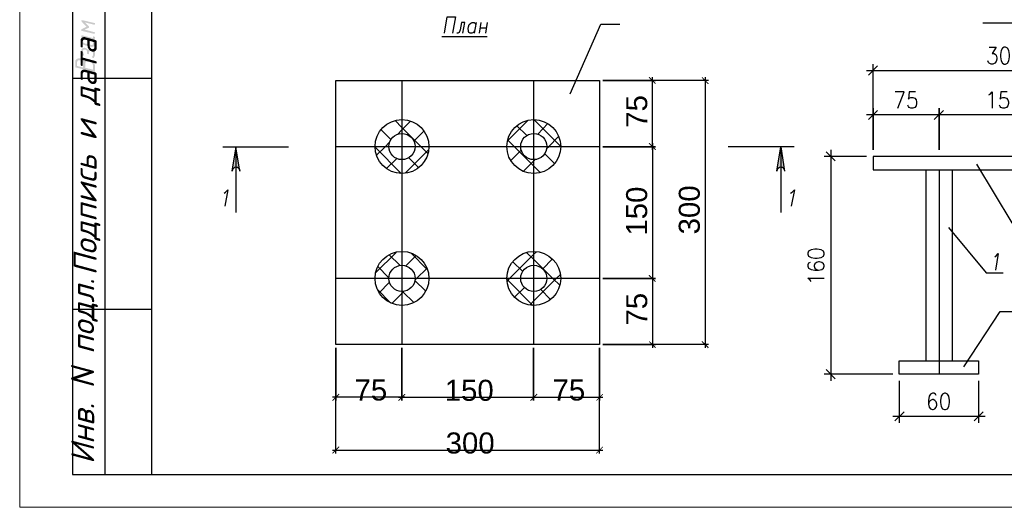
# Model space of a CAD drawing. Header units: millimetres. Extents: x -2765404 to 11272, y -239948 to 1313256.
# Tile 1 of 85: x -121539 to -106608, y -239948 to -232559. Entities that reach past the tile are written whole.
import ezdxf

# ---------------------------------------------------------------- set-up
doc = ezdxf.new("R2010")
doc.units = ezdxf.units.MM
for name, color, linetype in [('PDF _0', 7, 'Continuous'), ('PDF _00', 7, 'Continuous'), ('PDF _2', 7, 'Continuous'), ('PDF _Текст', 7, 'Continuous'), ('PDF _ЭМ', 7, 'Continuous')]:
    doc.layers.add(name, color=color, linetype=linetype)
doc.styles.add('PDF Arial', font='arial.ttf')
doc.styles.add('PDF ISOCPEUR Italic', font='isocpeui.ttf')

msp = doc.modelspace()

# ---------------------------------------------------------------- hatches: boundary and pattern name
at = {"layer": 'PDF _ЭМ', "transparency": 33554559}
for points in [[(-120549, -232600), (-120491.6, -232657.4), (-120486.8, -232662.1), (-120486.8, -232666.9), (-120486.8, -232666.9), (-120486.8, -232671.7), (-120486.8, -232676.5), (-120491.6, -232681.3), (-120491.6, -232681.3), (-120553.8, -232709.9), (-120405.6, -232748.2), (-120405.6, -232748.2), (-120400.8, -232753), (-120396, -232753), (-120396, -232757.8), (-120396, -232762.5), (-120396, -232762.5), (-120400.8, -232767.3), (-120400.8, -232772.1), (-120405.6, -232772.1), (-120410.3, -232772.1), (-120410.3, -232772.1), (-120415.1, -232772.1), (-120415.1, -232772.1), (-120596.8, -232729.1), (-120601.6, -232729.1), (-120601.6, -232724.3), (-120606.4, -232724.3), (-120606.4, -232719.5), (-120606.4, -232719.5), (-120606.4, -232714.7), (-120606.4, -232709.9), (-120601.6, -232705.2), (-120601.6, -232705.2), (-120525.1, -232666.9), (-120601.6, -232585.6), (-120606.4, -232585.6), (-120606.4, -232580.9), (-120606.4, -232576.1), (-120606.4, -232571.3), (-120606.4, -232571.3), (-120601.6, -232566.5), (-120601.6, -232566.5), (-120596.8, -232566.5), (-120592, -232566.5), (-120587.2, -232566.5), (-120587.2, -232566.5), (-120405.6, -232609.5), (-120405.6, -232609.5), (-120400.8, -232609.5), (-120396, -232614.3), (-120396, -232619.1), (-120396, -232619.1), (-120396, -232623.9), (-120400.8, -232628.7), (-120400.8, -232628.7), (-120405.6, -232633.5), (-120410.3, -232633.5), (-120410.3, -232633.5), (-120415.1, -232633.5), (-120415.1, -232633.5)], [(-120415.1, -233135.4), (-120415.1, -233135.4), (-120419.9, -233140.2), (-120424.7, -233140.2), (-120424.7, -233140.2), (-120429.5, -233140.2), (-120434.3, -233135.4), (-120439, -233135.4), (-120439, -233130.7), (-120439, -233130.7), (-120439, -233125.9), (-120439, -233121.1), (-120439, -233121.1), (-120439, -233116.3), (-120434.3, -233111.5), (-120434.3, -233106.8), (-120429.5, -233102), (-120429.5, -233097.2), (-120429.5, -233097.2), (-120424.7, -233092.4), (-120424.7, -233087.6), (-120424.7, -233082.9), (-120424.7, -233082.9), (-120424.7, -233068.5), (-120424.7, -233068.5), (-120429.5, -233063.7), (-120429.5, -233059), (-120429.5, -233054.2), (-120429.5, -233054.2), (-120434.3, -233049.4), (-120434.3, -233044.6), (-120439, -233044.6), (-120443.8, -233039.8), (-120443.8, -233039.8), (-120448.6, -233039.8), (-120453.4, -233035), (-120458.2, -233035), (-120462.9, -233035), (-120467.7, -233035), (-120467.7, -233035), (-120472.5, -233035), (-120477.3, -233035), (-120477.3, -233035), (-120482.1, -233039.8), (-120482.1, -233039.8), (-120486.8, -233044.6), (-120486.8, -233049.4), (-120486.8, -233054.2), (-120486.8, -233054.2), (-120486.8, -233068.5), (-120486.8, -233073.3), (-120486.8, -233073.3), (-120491.6, -233078.1), (-120496.4, -233078.1), (-120496.4, -233078.1), (-120501.2, -233082.9), (-120506, -233078.1), (-120510.7, -233078.1), (-120510.7, -233078.1), (-120515.5, -233073.3), (-120515.5, -233068.5), (-120515.5, -233068.5), (-120515.5, -233049.4), (-120515.5, -233044.6), (-120515.5, -233039.8), (-120520.3, -233035), (-120520.3, -233035), (-120520.3, -233030.3), (-120525.1, -233025.5), (-120525.1, -233025.5), (-120529.9, -233020.7), (-120534.7, -233020.7), (-120534.7, -233015.9), (-120539.4, -233015.9), (-120544.2, -233015.9), (-120544.2, -233015.9), (-120549, -233011.1), (-120553.8, -233011.1), (-120558.6, -233011.1), (-120563.3, -233011.1), (-120563.3, -233015.9), (-120568.1, -233015.9), (-120572.9, -233015.9), (-120572.9, -233020.7), (-120572.9, -233025.5), (-120577.7, -233025.5), (-120577.7, -233030.3), (-120577.7, -233035), (-120577.7, -233049.4), (-120577.7, -233049.4), (-120577.7, -233054.2), (-120572.9, -233059), (-120572.9, -233063.7), (-120572.9, -233068.5), (-120568.1, -233073.3), (-120568.1, -233073.3), (-120568.1, -233078.1), (-120563.3, -233082.9), (-120563.3, -233087.6), (-120563.3, -233087.6), (-120563.3, -233092.4), (-120563.3, -233092.4), (-120563.3, -233097.2), (-120568.1, -233097.2), (-120568.1, -233102), (-120572.9, -233102), (-120577.7, -233102), (-120582.5, -233102), (-120587.2, -233102), (-120587.2, -233097.2), (-120592, -233097.2), (-120592, -233092.4), (-120596.8, -233087.6), (-120596.8, -233082.9), (-120596.8, -233082.9), (-120601.6, -233078.1), (-120601.6, -233073.3), (-120601.6, -233068.5), (-120601.6, -233063.7), (-120606.4, -233063.7), (-120606.4, -233059), (-120606.4, -233054.2), (-120606.4, -233049.4), (-120606.4, -233044.6), (-120606.4, -233039.8), (-120606.4, -233025.5), (-120606.4, -233020.7), (-120606.4, -233020.7), (-120606.4, -233015.9), (-120601.6, -233011.1), (-120601.6, -233006.4), (-120596.8, -233006.4), (-120596.8, -233001.6), (-120592, -232996.8), (-120592, -232996.8), (-120587.2, -232992), (-120587.2, -232992), (-120582.5, -232987.2), (-120577.7, -232987.2), (-120572.9, -232987.2), (-120568.1, -232987.2), (-120563.3, -232987.2), (-120558.6, -232982.5), (-120558.6, -232982.5), (-120553.8, -232982.5), (-120549, -232987.2), (-120544.2, -232987.2), (-120539.4, -232987.2), (-120534.7, -232987.2), (-120529.9, -232992), (-120525.1, -232992), (-120525.1, -232996.8), (-120520.3, -232996.8), (-120515.5, -233001.6), (-120510.7, -233001.6), (-120510.7, -233006.4), (-120506, -233006.4), (-120506, -233011.1), (-120501.2, -233011.1), (-120501.2, -233015.9), (-120501.2, -233020.7), (-120496.4, -233015.9), (-120491.6, -233011.1), (-120491.6, -233011.1), (-120486.8, -233011.1), (-120482.1, -233006.4), (-120477.3, -233006.4), (-120472.5, -233006.4), (-120467.7, -233006.4), (-120462.9, -233006.4), (-120458.2, -233006.4), (-120458.2, -233006.4), (-120453.4, -233011.1), (-120443.8, -233011.1), (-120443.8, -233011.1), (-120439, -233011.1), (-120434.3, -233015.9), (-120429.5, -233015.9), (-120424.7, -233020.7), (-120419.9, -233020.7), (-120419.9, -233025.5), (-120415.1, -233025.5), (-120410.3, -233030.3), (-120410.3, -233030.3), (-120410.3, -233035), (-120405.6, -233039.8), (-120405.6, -233039.8), (-120400.8, -233044.6), (-120400.8, -233049.4), (-120400.8, -233049.4), (-120400.8, -233054.2), (-120396, -233059), (-120396, -233063.7), (-120396, -233068.5), (-120396, -233073.3), (-120396, -233078.1), (-120396, -233092.4), (-120396, -233097.2), (-120396, -233097.2), (-120396, -233102), (-120400.8, -233106.8), (-120400.8, -233111.5), (-120400.8, -233111.5), (-120405.6, -233116.3), (-120405.6, -233121.1), (-120410.3, -233125.9), (-120410.3, -233130.7), (-120415.1, -233135.4), (-120415.1, -233135.4)]]:
    msp.add_hatch(color=256, dxfattribs=at).paths.add_polyline_path(points)
h = msp.add_hatch(color=256, dxfattribs=at)
h.paths.add_polyline_path([(-120424.7, -232920.3), (-120424.7, -232891.6), (-120424.7, -232891.6), (-120429.5, -232886.8), (-120429.5, -232882.1), (-120429.5, -232877.3), (-120434.3, -232872.5), (-120434.3, -232872.5), (-120439, -232867.7), (-120443.8, -232862.9), (-120443.8, -232862.9), (-120448.6, -232858.2), (-120453.4, -232858.2), (-120458.2, -232858.2), (-120577.7, -232829.5), (-120577.7, -232886.8), (-120577.7, -232886.8), (-120577.7, -232891.6), (-120572.9, -232896.4), (-120572.9, -232901.2), (-120572.9, -232906), (-120568.1, -232906), (-120568.1, -232910.7), (-120563.3, -232910.7), (-120558.6, -232915.5), (-120558.6, -232915.5), (-120553.8, -232915.5), (-120549, -232920.3), (-120544.2, -232920.3), (-120458.2, -232939.4), (-120453.4, -232944.2), (-120448.6, -232944.2), (-120443.8, -232944.2), (-120443.8, -232944.2), (-120439, -232939.4), (-120434.3, -232939.4), (-120429.5, -232939.4), (-120429.5, -232934.6), (-120429.5, -232929.9), (-120424.7, -232929.9), (-120424.7, -232925.1), (-120424.7, -232920.3)], flags=0)
h.paths.add_polyline_path([(-120396, -232929.9), (-120396, -232934.6), (-120396, -232934.6), (-120396, -232939.4), (-120400.8, -232944.2), (-120400.8, -232949), (-120405.6, -232949), (-120405.6, -232953.8), (-120410.3, -232958.6), (-120410.3, -232958.6), (-120415.1, -232963.3), (-120415.1, -232963.3), (-120419.9, -232968.1), (-120424.7, -232968.1), (-120429.5, -232968.1), (-120434.3, -232968.1), (-120439, -232972.9), (-120443.8, -232972.9), (-120443.8, -232972.9), (-120448.6, -232972.9), (-120453.4, -232968.1), (-120458.2, -232968.1), (-120544.2, -232949), (-120553.8, -232944.2), (-120558.6, -232944.2), (-120563.3, -232944.2), (-120568.1, -232939.4), (-120568.1, -232939.4), (-120572.9, -232939.4), (-120577.7, -232934.6), (-120582.5, -232934.6), (-120582.5, -232929.9), (-120587.2, -232929.9), (-120592, -232925.1), (-120592, -232925.1), (-120592, -232925.1), (-120596.8, -232920.3), (-120596.8, -232915.5), (-120596.8, -232915.5), (-120601.6, -232910.7), (-120601.6, -232906), (-120601.6, -232901.2), (-120606.4, -232901.2), (-120606.4, -232896.4), (-120606.4, -232891.6), (-120606.4, -232886.8), (-120606.4, -232882.1), (-120606.4, -232877.3), (-120606.4, -232805.6), (-120606.4, -232805.6), (-120601.6, -232800.8), (-120601.6, -232800.8), (-120596.8, -232796), (-120592, -232796), (-120592, -232796), (-120439, -232834.3), (-120439, -232834.3), (-120439, -232834.3), (-120434.3, -232834.3), (-120429.5, -232829.5), (-120429.5, -232829.5), (-120424.7, -232824.7), (-120424.7, -232824.7), (-120424.7, -232819.9), (-120424.7, -232815.1), (-120419.9, -232815.1), (-120419.9, -232810.3), (-120415.1, -232810.3), (-120410.3, -232815.1), (-120405.6, -232815.1), (-120405.6, -232815.1), (-120400.8, -232819.9), (-120396, -232819.9), (-120396, -232824.7), (-120396, -232829.5), (-120396, -232829.5), (-120396, -232834.3), (-120396, -232839), (-120400.8, -232843.8), (-120400.8, -232848.6), (-120400.8, -232848.6), (-120405.6, -232853.4), (-120405.6, -232853.4), (-120410.3, -232858.2), (-120415.1, -232858.2), (-120410.3, -232858.2), (-120410.3, -232862.9), (-120405.6, -232867.7), (-120405.6, -232867.7), (-120400.8, -232872.5), (-120400.8, -232877.3), (-120400.8, -232877.3), (-120396, -232882.1), (-120396, -232886.8), (-120396, -232891.6), (-120396, -232896.4), (-120396, -232901.2)], flags=0)
h = msp.add_hatch(color=256, dxfattribs=at)
h.paths.add_polyline_path([(-120563.3, -233188), (-120558.6, -233183.3), (-120553.8, -233183.3), (-120553.8, -233178.5), (-120549, -233178.5), (-120544.2, -233173.7), (-120544.2, -233173.7), (-120539.4, -233168.9), (-120534.7, -233168.9), (-120529.9, -233164.1), (-120525.1, -233164.1), (-120525.1, -233164.1), (-120520.3, -233164.1), (-120515.5, -233164.1), (-120510.7, -233164.1), (-120506, -233159.4), (-120501.2, -233164.1), (-120496.4, -233164.1), (-120491.6, -233164.1), (-120486.8, -233164.1), (-120486.8, -233164.1), (-120482.1, -233164.1), (-120477.3, -233168.9), (-120472.5, -233168.9), (-120467.7, -233168.9), (-120462.9, -233173.7), (-120458.2, -233173.7), (-120453.4, -233173.7), (-120448.6, -233178.5), (-120448.6, -233178.5), (-120443.8, -233183.3), (-120439, -233183.3), (-120434.3, -233188), (-120434.3, -233188), (-120429.5, -233192.8), (-120424.7, -233192.8), (-120424.7, -233197.6), (-120419.9, -233197.6), (-120419.9, -233202.4), (-120415.1, -233207.2), (-120415.1, -233207.2), (-120410.3, -233211.9), (-120410.3, -233216.7), (-120405.6, -233221.5), (-120405.6, -233221.5), (-120405.6, -233226.3), (-120405.6, -233226.3), (-120400.8, -233231.1), (-120400.8, -233235.8), (-120400.8, -233240.6), (-120400.8, -233245.4), (-120396, -233245.4), (-120396, -233250.2), (-120396, -233255), (-120396, -233259.7), (-120396, -233264.5), (-120396, -233269.3), (-120396, -233269.3), (-120396, -233341), (-120396, -233345.8), (-120400.8, -233345.8), (-120400.8, -233350.6), (-120405.6, -233350.6), (-120405.6, -233350.6), (-120410.3, -233350.6), (-120410.3, -233350.6), (-120682.9, -233283.7), (-120687.6, -233283.7), (-120687.6, -233283.7), (-120692.4, -233278.9), (-120692.4, -233274.1), (-120697.2, -233274.1), (-120697.2, -233269.3), (-120697.2, -233269.3), (-120697.2, -233197.6), (-120697.2, -233192.8), (-120697.2, -233188), (-120697.2, -233183.3), (-120692.4, -233178.5), (-120692.4, -233178.5), (-120692.4, -233173.7), (-120687.6, -233168.9), (-120687.6, -233168.9), (-120682.9, -233164.1), (-120682.9, -233159.4), (-120678.1, -233159.4), (-120673.3, -233154.6), (-120673.3, -233154.6), (-120668.5, -233149.8), (-120663.7, -233149.8), (-120659, -233149.8), (-120654.2, -233145), (-120654.2, -233145), (-120649.4, -233145), (-120644.6, -233145), (-120639.8, -233145), (-120635.1, -233145), (-120630.3, -233145), (-120625.5, -233145), (-120620.7, -233145), (-120620.7, -233145), (-120615.9, -233145), (-120611.1, -233149.8), (-120606.4, -233149.8), (-120601.6, -233149.8), (-120596.8, -233154.6), (-120592, -233154.6), (-120587.2, -233159.4), (-120587.2, -233159.4), (-120582.5, -233164.1), (-120577.7, -233164.1), (-120577.7, -233168.9), (-120572.9, -233168.9), (-120572.9, -233173.7), (-120568.1, -233173.7), (-120568.1, -233178.5), (-120563.3, -233183.3), (-120563.3, -233183.3), (-120563.3, -233188)], flags=0)
h.paths.add_polyline_path([(-120668.5, -233259.7), (-120577.7, -233283.7), (-120577.7, -233226.3), (-120577.7, -233221.5), (-120577.7, -233216.7), (-120577.7, -233216.7), (-120577.7, -233211.9), (-120582.5, -233207.2), (-120582.5, -233202.4), (-120582.5, -233197.6), (-120587.2, -233197.6), (-120587.2, -233192.8), (-120592, -233188), (-120596.8, -233188), (-120601.6, -233183.3), (-120601.6, -233183.3), (-120601.6, -233183.3), (-120606.4, -233178.5), (-120611.1, -233178.5), (-120615.9, -233173.7), (-120620.7, -233173.7), (-120625.5, -233173.7), (-120630.3, -233173.7), (-120635.1, -233173.7), (-120635.1, -233173.7), (-120639.8, -233173.7), (-120644.6, -233173.7), (-120649.4, -233173.7), (-120649.4, -233173.7), (-120654.2, -233178.5), (-120659, -233178.5), (-120659, -233183.3), (-120659, -233183.3), (-120663.7, -233188), (-120663.7, -233188), (-120663.7, -233192.8), (-120663.7, -233197.6), (-120668.5, -233202.4), (-120668.5, -233202.4)], flags=0)
h.paths.add_polyline_path([(-120544.2, -233288.4), (-120424.7, -233317.1), (-120424.7, -233264.5), (-120424.7, -233259.7), (-120424.7, -233255), (-120429.5, -233250.2), (-120429.5, -233245.4), (-120429.5, -233240.6), (-120429.5, -233240.6), (-120434.3, -233235.8), (-120434.3, -233231.1), (-120434.3, -233226.3), (-120439, -233226.3), (-120439, -233221.5), (-120443.8, -233216.7), (-120448.6, -233216.7), (-120448.6, -233211.9), (-120453.4, -233207.2), (-120453.4, -233207.2), (-120458.2, -233207.2), (-120462.9, -233202.4), (-120467.7, -233202.4), (-120467.7, -233197.6), (-120472.5, -233197.6), (-120477.3, -233192.8), (-120482.1, -233192.8), (-120486.8, -233192.8), (-120491.6, -233192.8), (-120496.4, -233192.8), (-120501.2, -233188), (-120501.2, -233188), (-120506, -233188), (-120510.7, -233188), (-120515.5, -233192.8), (-120515.5, -233192.8), (-120520.3, -233192.8), (-120525.1, -233192.8), (-120529.9, -233192.8), (-120529.9, -233197.6), (-120534.7, -233197.6), (-120534.7, -233202.4), (-120539.4, -233202.4), (-120539.4, -233207.2), (-120544.2, -233211.9), (-120544.2, -233211.9), (-120544.2, -233216.7), (-120544.2, -233221.5), (-120544.2, -233226.3), (-120544.2, -233231.1), (-120544.2, -233235.8)], flags=0)

# ---------------------------------------------------------------- linework, layer by layer
at = {"layer": 'PDF _0', "lineweight": 25}
for points in [[(-115098.8, -232762.5), (-115055.8, -232513.9), (-114931.5, -232513.9), (-114974.5, -232762.5)], [(-114816.7, -232762.5), (-114788, -232600), (-114840.6, -232600), (-114859.8, -232714.7), (-114874.1, -232753), (-114893.2, -232762.5), (-114912.3, -232762.5)], [(-114639.8, -232729.1), (-114659, -232753), (-114682.9, -232762.5), (-114706.8, -232762.5), (-114725.9, -232753), (-114730.7, -232738.6), (-114735.4, -232729.1), (-114740.2, -232690.8), (-114735.4, -232666.9), (-114721.1, -232633.5), (-114697.2, -232609.5), (-114678.1, -232600), (-114649.4, -232600), (-114635.1, -232609.5), (-114620.7, -232633.5)], [(-114615.9, -232600), (-114644.6, -232762.5)], [(-114544.2, -232600), (-114572.9, -232762.5)], [(-114448.6, -232600), (-114477.3, -232762.5)], [(-106933.1, -232604.8), (-106345, -232604.8)], [(-114558.6, -232681.3), (-114462.9, -232681.3)], [(-115137, -232815.1), (-114448.6, -232815.1)], [(-106837.4, -232977.7), (-106732.3, -232977.7), (-106789.6, -233073.3), (-106760.9, -233073.3), (-106741.8, -233087.6), (-106732.3, -233097.2), (-106722.7, -233135.4), (-106722.7, -233159.4), (-106732.3, -233192.8), (-106751.4, -233216.7), (-106780.1, -233231.1), (-106808.8, -233231.1), (-106837.4, -233216.7), (-106847, -233207.2), (-106856.6, -233183.3)], [(-108697.2, -233331.5), (-104499.6, -233331.5)], [(-108529.9, -233259.7), (-108668.5, -233398.4)], [(-108596.8, -233900.4), (-108596.8, -234531.5), (-108596.8, -233231.1)], [(-115744.2, -233479.7), (-115744.2, -237481.3)], [(-113745.8, -233479.7), (-113745.8, -237481.3)], [(-111092.4, -233479.7), (-112694, -233479.7), (-111895.6, -233479.7)], [(-111943.4, -234531.5), (-111943.4, -233431.9)], [(-111145, -233431.9), (-111145, -237533.9)], [(-108223.9, -233900.4), (-108128.3, -233651.8), (-108262.1, -233651.8)], [(-107956.2, -233651.8), (-108051.8, -233651.8), (-108061.3, -233761.7), (-108051.8, -233747.4), (-108023.1, -233737.8), (-107994.4, -233737.8), (-107965.7, -233747.4), (-107946.6, -233771.3), (-107937, -233804.8), (-107937, -233828.7), (-107946.6, -233866.9), (-107965.7, -233890.8), (-107994.4, -233900.4), (-108023.1, -233900.4), (-108051.8, -233890.8), (-108061.3, -233876.5), (-108070.9, -233852.6)], [(-106842.2, -233699.6), (-106823.1, -233690), (-106794.4, -233651.8), (-106794.4, -233900.4)], [(-106564.9, -233651.8), (-106660.5, -233651.8), (-106670.1, -233761.7), (-106660.5, -233747.4), (-106631.9, -233737.8), (-106603.2, -233737.8), (-106574.5, -233747.4), (-106555.4, -233771.3), (-106545.8, -233804.8), (-106545.8, -233828.7), (-106555.4, -233866.9), (-106574.5, -233890.8), (-106603.2, -233900.4), (-106631.9, -233900.4), (-106660.5, -233890.8), (-106670.1, -233876.5), (-106679.7, -233852.6)], [(-108529.9, -233933.9), (-108668.5, -234072.5)], [(-115352.2, -234584.1), (-115452.6, -234483.7), (-115744.2, -234192), (-115844.6, -234086.8)], [(-115806.4, -234292.4), (-115744.2, -234230.3), (-115610.3, -234096.4)], [(-114142.6, -234392.8), (-113831.9, -234086.8)], [(-113339.4, -234474.1), (-113736.2, -234077.3)], [(-107497.2, -234000.8), (-108697.2, -234000.8)], [(-105498.8, -234000.8), (-107698, -234000.8)], [(-115911.5, -234373.7), (-116059.8, -234225.5)], [(-115562.5, -234402.4), (-115409.6, -234249.4)], [(-113851, -234311.5), (-113999.2, -234168.1)], [(-113683.7, -234292.4), (-113530.7, -234134.6)], [(-113645.4, -234875.7), (-113745.8, -234775.3), (-114037.4, -234483.7), (-114137.8, -234383.3)], [(-113545, -234507.6), (-113521.1, -234483.7), (-113368.1, -234330.7)], [(-112746.6, -234483.7), (-116743.4, -234483.7)], [(-115753.8, -234890), (-116150.6, -234488.4)], [(-116126.7, -234612.7), (-115997.6, -234483.7), (-115935.4, -234421.5)], [(-115691.6, -234885.2), (-115342.6, -234536.2)], [(-114090, -234694), (-113937, -234541)], [(-111943.4, -234431.1), (-111943.4, -236529.9)], [(-109170.5, -234698.8), (-109309.2, -234560.1)], [(-109237.4, -234531.5), (-109237.4, -238031.1)], [(-115978.5, -234813.5), (-115825.5, -234665.3)], [(-115490.8, -234799.2), (-115639, -234651)], [(-113898.8, -234856.6), (-113745.8, -234703.6), (-113721.9, -234679.7)], [(-113430.3, -234737), (-113578.5, -234588.8)], [(-108697.2, -234631.9), (-109337.8, -234631.9)], [(-107798.4, -234832.7), (-107798.4, -237729.9)], [(-107597.6, -234832.7), (-107597.6, -237930.7)], [(-107396.8, -234832.7), (-107396.8, -237729.9)], [(-118435.8, -235186.4), (-118416.7, -235172.1), (-118383.3, -235138.6), (-118426.3, -235387.2)], [(-109849.4, -235186.4), (-109825.5, -235172.1), (-109792, -235138.6), (-109839.8, -235387.2)], [(-116141, -236396), (-115830.3, -236085.2)], [(-115772.9, -236281.3), (-115935.4, -236123.5)], [(-115682.1, -236290.8), (-115529.1, -236137.8)], [(-115366.5, -236338.6), (-115600.8, -236099.6)], [(-114147.4, -236525.1), (-114109.2, -236482.1), (-113745.8, -236118.7), (-113702.8, -236075.7)], [(-113349, -236582.5), (-113454.2, -236482.1), (-113745.8, -236190.4), (-113846.2, -236090)], [(-113607.2, -236333.9), (-113463.7, -236190.4)], [(-106751.4, -236152.2), (-106732.3, -236137.8), (-106698.8, -236104.4), (-106741.8, -236353)], [(-115945, -236467.7), (-116107.6, -236300.4)], [(-115548.2, -236506), (-115519.5, -236482.1), (-115366.5, -236329.1)], [(-113913.1, -236372.1), (-114061.3, -236228.7)], [(-109553, -236238.2), (-109576.9, -236247.8), (-109586.4, -236276.5), (-109586.4, -236295.6), (-109576.9, -236324.3), (-109538.6, -236343.4), (-109481.3, -236353), (-109423.9, -236353), (-109376.1, -236343.4), (-109352.2, -236324.3), (-109337.8, -236295.6), (-109337.8, -236286), (-109352.2, -236257.4), (-109376.1, -236238.2), (-109409.6, -236228.7), (-109423.9, -236228.7), (-109457.4, -236238.2), (-109481.3, -236257.4), (-109490.8, -236286), (-109490.8, -236295.6), (-109481.3, -236324.3), (-109457.4, -236343.4), (-109423.9, -236353)], [(-112746.6, -236482.1), (-116743.4, -236482.1)], [(-113755.4, -236888.4), (-114152.2, -236491.6)], [(-113803.2, -236883.7), (-113745.8, -236826.3), (-113401.6, -236482.1), (-113344.2, -236424.7)], [(-111943.4, -236429.5), (-111943.4, -237533.9)], [(-109538.6, -236525.1), (-109553, -236506), (-109586.4, -236477.3), (-109337.8, -236477.3)], [(-115911.5, -236855), (-116117.1, -236644.6)], [(-116088.4, -236697.2), (-115935.4, -236544.2)], [(-115385.6, -236668.5), (-115548.2, -236510.7)], [(-114037.4, -236764.1), (-113889.2, -236620.7)], [(-113487.6, -236797.6), (-113635.8, -236649.4)], [(-115897.2, -236859.7), (-115744.2, -236706.8), (-115720.3, -236678.1)], [(-115562.5, -236845.4), (-115729.9, -236682.9)], [(-116743.4, -239130.7), (-116743.4, -237533.9), (-116743.4, -238332.3)], [(-112746.6, -239130.7), (-112746.6, -237533.9), (-112746.6, -238332.3)], [(-111092.4, -237481.3), (-112694, -237481.3), (-111895.6, -237481.3)], [(-108300.4, -237930.7), (-109337.8, -237930.7)], [(-109309.2, -237859), (-109170.5, -238002.4)], [(-108200, -238031.1), (-108200, -238666.9)], [(-107000, -238031.1), (-107000, -238666.9)], [(-115696.4, -238279.7), (-116796, -238279.7)], [(-115792, -238279.7), (-113693.2, -238279.7)], [(-113793.6, -238279.7), (-112694, -238279.7)], [(-107640.6, -238255.8), (-107650.2, -238231.9), (-107678.9, -238217.5), (-107698, -238217.5), (-107726.7, -238231.9), (-107745.8, -238265.3), (-107755.4, -238327.5), (-107755.4, -238384.8), (-107745.8, -238432.7), (-107726.7, -238456.6), (-107698, -238466.1), (-107688.4, -238466.1), (-107659.8, -238456.6), (-107640.6, -238432.7), (-107631.1, -238399.2), (-107631.1, -238384.8), (-107640.6, -238351.4), (-107659.8, -238327.5), (-107688.4, -238313.1), (-107698, -238313.1), (-107726.7, -238327.5), (-107745.8, -238351.4), (-107755.4, -238384.8)], [(-108300.4, -238566.5), (-106899.6, -238566.5)], [(-108128.3, -238499.6), (-108266.9, -238638.2)], [(-107066.9, -238638.2), (-106928.3, -238499.6)], [(-116796, -239082.9), (-112694, -239082.9)]]:
    msp.add_lwpolyline(points, dxfattribs=at)
for points in [[(-106608, -232977.7), (-106636.6, -232992), (-106655.8, -233025.5), (-106665.3, -233087.6), (-106665.3, -233121.1), (-106655.8, -233183.3), (-106636.6, -233216.7), (-106608, -233231.1), (-106588.8, -233231.1), (-106560.1, -233216.7), (-106541, -233183.3), (-106531.5, -233121.1), (-106531.5, -233087.6), (-106541, -233025.5), (-106560.1, -232992), (-106588.8, -232977.7)], [(-116743.4, -233479.7), (-112746.6, -233479.7), (-112746.6, -237481.3), (-116743.4, -237481.3)], [(-107530.7, -233933.9), (-107669.3, -234072.5)], [(-107597.6, -233900.4), (-107597.6, -234531.5)], [(-111895.6, -234483.7), (-112694, -234483.7)], [(-104600, -234832.7), (-104600, -234631.9), (-108596.8, -234631.9), (-108596.8, -234832.7)], [(-109586.4, -236113.9), (-109576.9, -236142.6), (-109538.6, -236161.7), (-109481.3, -236171.3), (-109447.8, -236171.3), (-109385.6, -236161.7), (-109352.2, -236142.6), (-109337.8, -236113.9), (-109337.8, -236094.8), (-109352.2, -236066.1), (-109385.6, -236047), (-109447.8, -236037.4), (-109481.3, -236037.4), (-109538.6, -236047), (-109576.9, -236066.1), (-109586.4, -236094.8)], [(-111895.6, -236482.1), (-112694, -236482.1)], [(-115744.2, -238332.3), (-115744.2, -237533.9)], [(-113745.8, -238332.3), (-113745.8, -237533.9)], [(-107000, -237930.7), (-108200, -237930.7), (-108200, -237729.9), (-107000, -237729.9)], [(-107516.3, -238217.5), (-107545, -238231.9), (-107564.1, -238265.3), (-107573.7, -238327.5), (-107573.7, -238360.9), (-107564.1, -238418.3), (-107545, -238456.6), (-107516.3, -238466.1), (-107497.2, -238466.1), (-107468.5, -238456.6), (-107449.4, -238418.3), (-107439.8, -238360.9), (-107439.8, -238327.5), (-107449.4, -238265.3), (-107468.5, -238231.9), (-107497.2, -238217.5)]]:
    msp.add_lwpolyline(points, close=True, dxfattribs=at)
for centre, radius in [((-115741.8, -234481.3), 408.8), ((-113743.4, -234481.3), 408.8), ((-115741.8, -234481.3), 198.4), ((-113743.4, -234481.3), 198.4), ((-115741.8, -236479.7), 408.8), ((-113743.4, -236479.7), 408.8), ((-115741.8, -236479.7), 198.4), ((-113743.4, -236479.7), 198.4)]:
    msp.add_circle(centre, radius, dxfattribs=at)
at = {"layer": 'PDF _0', "transparency": 33554559}
for points in [[(-111890.8, -233527.5), (-112000.8, -233436.6), (-111991.2, -233427.1)], [(-111900.4, -233537), (-111890.8, -233527.5), (-112000.8, -233436.6)], [(-111087.6, -233527.5), (-111197.6, -233436.6), (-111188, -233427.1)], [(-111102, -233537), (-111087.6, -233527.5), (-111197.6, -233436.6)], [(-111991.2, -234426.3), (-112000.8, -234435.8), (-111890.8, -234526.7)], [(-111890.8, -234526.7), (-112000.8, -234435.8), (-111991.2, -234426.3)], [(-112000.8, -234435.8), (-111890.8, -234526.7), (-111900.4, -234536.2)], [(-111900.4, -234536.2), (-111890.8, -234526.7), (-112000.8, -234435.8)], [(-111991.2, -236424.7), (-112000.8, -236439), (-111890.8, -236525.1)], [(-111890.8, -236525.1), (-112000.8, -236439), (-111991.2, -236424.7)], [(-112000.8, -236439), (-111890.8, -236525.1), (-111900.4, -236534.6)], [(-111900.4, -236534.6), (-111890.8, -236525.1), (-112000.8, -236439)], [(-111991.2, -237428.7), (-112000.8, -237438.2), (-111890.8, -237524.3)], [(-112000.8, -237438.2), (-111890.8, -237524.3), (-111900.4, -237538.6)], [(-111188, -237428.7), (-111197.6, -237438.2), (-111087.6, -237524.3)], [(-111197.6, -237438.2), (-111087.6, -237524.3), (-111102, -237538.6)], [(-116700.4, -238227.1), (-116791.2, -238337), (-116800.8, -238327.5)], [(-116690.8, -238236.6), (-116700.4, -238227.1), (-116791.2, -238337)], [(-115801.6, -238327.5), (-115787.2, -238337), (-115701.2, -238227.1)], [(-115701.2, -238227.1), (-115787.2, -238337), (-115801.6, -238327.5)], [(-115787.2, -238337), (-115701.2, -238227.1), (-115686.8, -238236.6)], [(-115686.8, -238236.6), (-115701.2, -238227.1), (-115787.2, -238337)], [(-113798.4, -238327.5), (-113788.8, -238337), (-113698, -238227.1)], [(-113698, -238227.1), (-113788.8, -238337), (-113798.4, -238327.5)], [(-113788.8, -238337), (-113698, -238227.1), (-113688.4, -238236.6)], [(-113688.4, -238236.6), (-113698, -238227.1), (-113788.8, -238337)], [(-112799.2, -238327.5), (-112789.6, -238337), (-112698.8, -238227.1)], [(-112789.6, -238337), (-112698.8, -238227.1), (-112689.2, -238236.6)], [(-116700.4, -239025.5), (-116791.2, -239135.4), (-116800.8, -239125.9)], [(-116690.8, -239035), (-116700.4, -239025.5), (-116791.2, -239135.4)], [(-112799.2, -239125.9), (-112789.6, -239135.4), (-112698.8, -239025.5)], [(-112789.6, -239135.4), (-112698.8, -239025.5), (-112689.2, -239035)]]:
    msp.add_solid(points, dxfattribs=at)
at = {"layer": 'PDF _00', "lineweight": 25}
for points in [[(-108596.8, -234832.7), (-104600, -234832.7)], [(-107028.7, -234746.6), (-106493.2, -235635.8), (-106168.1, -235635.8)], [(-107454.2, -235707.6), (-106885.2, -236396), (-106627.1, -236396)], [(-107219.9, -237820.7), (-106670.1, -236979.3), (-106392.8, -236979.3)]]:
    msp.add_lwpolyline(points, dxfattribs=at)
at = {"layer": 'PDF _2', "lineweight": 25}
for points in [[(-113191.2, -233680.5), (-112727.5, -232628.7), (-112440.6, -232628.7)], [(-118459.8, -234483.7), (-117460.5, -234483.7)], [(-118201.6, -234856.6), (-118259, -234483.7), (-118321.1, -234856.6)], [(-118259, -234483.7), (-118259, -235482.9)], [(-109796.8, -234483.7), (-110796, -234483.7)], [(-110055, -234856.6), (-109997.6, -234483.7), (-109940.2, -234856.6)], [(-109997.6, -234483.7), (-109997.6, -235482.9)]]:
    msp.add_lwpolyline(points, dxfattribs=at)
at = {"layer": 'PDF _2', "lineweight": 0}
for points in [[(-118211.1, -234799.2), (-118259, -234799.2), (-118211.1, -234799.2)], [(-109949.8, -234799.2), (-109997.6, -234799.2), (-109949.8, -234799.2)]]:
    msp.add_lwpolyline(points, dxfattribs=at)
at = {"layer": 'PDF _2', "lineweight": 25}
for centre in [(-118256.6, -234854.2), (-109995.2, -234854.2)]:
    msp.add_arc(centre, 59.8, 360, 180, dxfattribs=at)
at = {"layer": 'PDF _2', "transparency": 33554559}
for points in [[(-118259, -234483.7), (-118259, -234799.2), (-118311.5, -234799.2)], [(-118211.1, -234799.2), (-118211.1, -234799.2), (-118259, -234483.7)], [(-118211.1, -234799.2), (-118259, -234483.7), (-118259, -234799.2)], [(-109997.6, -234483.7), (-109997.6, -234799.2), (-110045.4, -234799.2)], [(-109949.8, -234799.2), (-109949.8, -234799.2), (-109997.6, -234483.7)], [(-109949.8, -234799.2), (-109997.6, -234483.7), (-109997.6, -234799.2)], [(-118311.5, -234823.1), (-118311.5, -234827.9), (-118316.3, -234827.9)], [(-118316.3, -234827.9), (-118311.5, -234827.9), (-118316.3, -234837.4)], [(-118268.5, -234799.2), (-118268.5, -234799.2), (-118311.5, -234799.2)], [(-118268.5, -234799.2), (-118311.5, -234799.2), (-118259, -234799.2)], [(-118268.5, -234799.2), (-118311.5, -234799.2), (-118282.9, -234804)], [(-118311.5, -234799.2), (-118282.9, -234804), (-118311.5, -234804)], [(-118282.9, -234804), (-118311.5, -234804), (-118292.4, -234808.8)], [(-118311.5, -234804), (-118292.4, -234808.8), (-118311.5, -234808.8)], [(-118292.4, -234808.8), (-118311.5, -234808.8), (-118297.2, -234813.5)], [(-118311.5, -234808.8), (-118297.2, -234813.5), (-118311.5, -234813.5)], [(-118297.2, -234813.5), (-118311.5, -234813.5), (-118306.8, -234823.1)], [(-118311.5, -234813.5), (-118306.8, -234823.1), (-118311.5, -234823.1)], [(-118306.8, -234823.1), (-118311.5, -234823.1), (-118311.5, -234827.9)], [(-118259, -234799.2), (-118211.1, -234799.2), (-118249.4, -234799.2)], [(-118211.1, -234799.2), (-118249.4, -234799.2), (-118211.1, -234804)], [(-118249.4, -234799.2), (-118211.1, -234804), (-118239.8, -234804)], [(-118211.1, -234804), (-118239.8, -234804), (-118211.1, -234808.8)], [(-118239.8, -234804), (-118211.1, -234808.8), (-118230.3, -234808.8)], [(-118211.1, -234808.8), (-118230.3, -234808.8), (-118211.1, -234813.5)], [(-118230.3, -234808.8), (-118211.1, -234813.5), (-118220.7, -234813.5)], [(-118211.1, -234813.5), (-118220.7, -234813.5), (-118206.4, -234823.1)], [(-118220.7, -234813.5), (-118206.4, -234823.1), (-118215.9, -234823.1)], [(-118206.4, -234823.1), (-118215.9, -234823.1), (-118206.4, -234827.9)], [(-118215.9, -234823.1), (-118206.4, -234827.9), (-118211.1, -234827.9)], [(-118211.1, -234827.9), (-118206.4, -234827.9), (-118206.4, -234837.4)], [(-110050.2, -234827.9), (-110055, -234837.4), (-110055, -234837.4)], [(-110055, -234837.4), (-110055, -234837.4), (-110050.2, -234827.9)], [(-110045.4, -234799.2), (-110007.2, -234799.2), (-110050.2, -234799.2)], [(-110007.2, -234799.2), (-110050.2, -234799.2), (-110016.7, -234804)], [(-110050.2, -234799.2), (-110016.7, -234804), (-110050.2, -234804)], [(-110016.7, -234804), (-110050.2, -234804), (-110026.3, -234808.8)], [(-110050.2, -234804), (-110026.3, -234808.8), (-110050.2, -234808.8)], [(-110026.3, -234808.8), (-110050.2, -234808.8), (-110035.8, -234813.5)], [(-110050.2, -234808.8), (-110035.8, -234813.5), (-110050.2, -234813.5)], [(-110035.8, -234813.5), (-110050.2, -234813.5), (-110045.4, -234823.1)], [(-110050.2, -234813.5), (-110045.4, -234823.1), (-110050.2, -234823.1)], [(-110050.2, -234827.9), (-110050.2, -234827.9), (-110050.2, -234823.1)], [(-110050.2, -234827.9), (-110050.2, -234823.1), (-110045.4, -234823.1)], [(-109997.6, -234799.2), (-110045.4, -234799.2), (-110007.2, -234799.2)], [(-109997.6, -234799.2), (-109949.8, -234799.2), (-109988, -234799.2)], [(-109949.8, -234799.2), (-109988, -234799.2), (-109949.8, -234804)], [(-109988, -234799.2), (-109949.8, -234804), (-109978.5, -234804)], [(-109949.8, -234804), (-109978.5, -234804), (-109949.8, -234808.8)], [(-109978.5, -234804), (-109949.8, -234808.8), (-109968.9, -234808.8)], [(-109949.8, -234808.8), (-109968.9, -234808.8), (-109945, -234813.5)], [(-109968.9, -234808.8), (-109945, -234813.5), (-109959.4, -234813.5)], [(-109945, -234813.5), (-109959.4, -234813.5), (-109945, -234823.1)], [(-109959.4, -234813.5), (-109945, -234823.1), (-109954.6, -234823.1)], [(-109945, -234827.9), (-109945, -234827.9), (-109954.6, -234823.1)], [(-109945, -234827.9), (-109954.6, -234823.1), (-109945, -234823.1)], [(-109945, -234827.9), (-109945, -234837.4), (-109945, -234837.4)], [(-109945, -234837.4), (-109945, -234837.4), (-109945, -234827.9)]]:
    msp.add_solid(points, dxfattribs=at)
at = {"layer": 'PDF _ЭМ', "lineweight": 20}
msp.add_lwpolyline([(-121538.6, -239948.2), (-121538.6, -210254.2), (-79543.4, -210254.2), (-79543.4, -239948.2), (-121538.6, -239948.2), (-121538.6, -210254.2)], dxfattribs=at)
at = {"layer": 'PDF _ЭМ', "lineweight": 30}
for points in [[(-119540.2, -230950.6), (-120740.2, -230950.6), (-120740.2, -239451), (-119540.2, -239451), (-80040.6, -239451), (-80040.6, -210751.4), (-119540.2, -210751.4), (-119540.2, -239451)], [(-120243, -239451), (-120243, -230950.6)], [(-119540.2, -233451), (-120740.2, -233451)], [(-119540.2, -236950.6), (-120740.2, -236950.6)]]:
    msp.add_lwpolyline(points, dxfattribs=at)

# ---------------------------------------------------------------- texts
at = {"layer": 'PDF _Текст', "attachment_point": 7, "rotation": 90}
for s, insert, char_height, style in [('Подпись и дата', (-120314.7, -236434.3), 349.985, 'PDF ISOCPEUR Italic'), ('75', (-112018.5, -234196.8), 318.92, 'PDF Arial'), ('150', (-112019.5, -235831.9), 318.92, 'PDF Arial'), ('300', (-111221.1, -235812.7), 318.92, 'PDF Arial'), ('Инв. N подл.', (-120353, -239293.2), 349.985, 'PDF ISOCPEUR Italic'), ('75', (-112018.5, -237194.4), 318.92, 'PDF Arial')]:
    msp.add_mtext(s, dxfattribs=dict(at, insert=insert, char_height=char_height, style=style))
at = {"layer": 'PDF _Текст', "char_height": 318.92, "attachment_point": 7, "style": 'PDF Arial'}
for s, insert in [('75', (-116461.3, -238334.4)), ('150', (-115094, -238339.2)), ('75', (-113459, -238334.4)), ('300', (-115079.7, -239137.6))]:
    msp.add_mtext(s, dxfattribs=dict(at, insert=insert))

doc.saveas('drawing.dxf')
